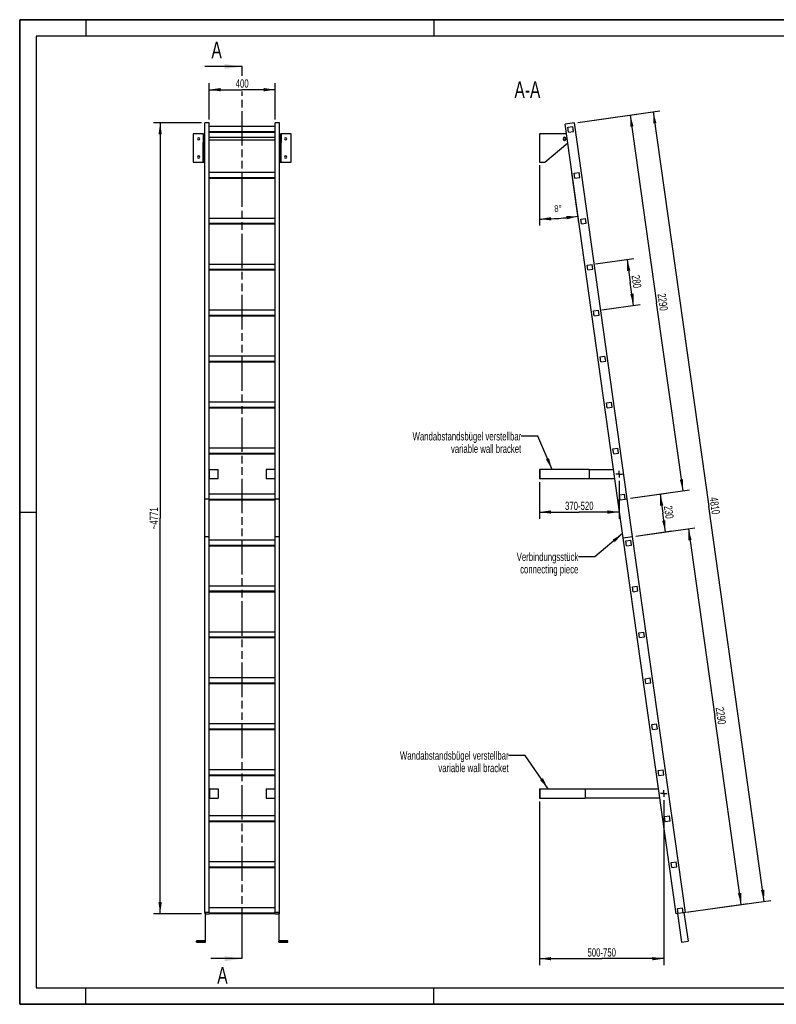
# Model space of a CAD drawing. Header units: millimetres. Extents: x 0 to 8400, y 0 to 5940.
# Tile 1 of 2: x 0 to 4566, y 0 to 5940. Entities that reach past the tile are written whole.
import ezdxf

# ---------------------------------------------------------------- set-up
doc = ezdxf.new("R2010")
doc.units = ezdxf.units.MM
doc.header["$LTSCALE"] = 462
doc.linetypes.add('CENTER', pattern=[0.6, 0.375, -0.075, 0.075, -0.075])
doc.linetypes.add('PHANTOM', pattern=[0.8, 0.45, -0.05, 0.1, -0.05, 0.1, -0.05])
doc.layers.get('0').update_dxf_attribs({"linetype": 'CONTINUOUS'})
for name, color, linetype in [('005_AXIS', 7, 'CONTINUOUS'), ('050_DIMENSIONING', 7, 'CONTINUOUS'), ('053_NOTES', 7, 'CONTINUOUS'), ('HATCHING_BL0', 7, 'CONTINUOUS')]:
    doc.layers.add(name, color=color, linetype=linetype)
doc.styles.get("Standard").update_dxf_attribs({"font": 'txt', "width": 0.7})
doc.dimstyles.new('DIMSTYLE_1', dxfattribs={"dimtxt": 50, "dimasz": 70, "dimexe": 2, "dimexo": 1, "dimtad": 1, "dimdec": 1, "dimtxsty": 'Standard', "dimblk": '_FILLED', "dimblk1": '_FILLED', "dimblk2": '_FILLED', "dimcen": 0.09, "dimazin": 2, "dimtp": 0.5, "dimtm": 0.5, "dimtfac": 1, "dimtdec": 1, "dimtofl": 0, "dimtmove": 0, "dimatfit": 3, "dimldrblk": '_FILLED', "dimfxl": 1, "dimtolj": 1, "dimarcsym": 0})
doc.dimstyles.new('DIMSTYLE_2', dxfattribs={"dimtxt": 40, "dimasz": 70, "dimexe": 2, "dimexo": 1, "dimgap": 2, "dimtad": 1, "dimdec": 1, "dimtxsty": 'Standard', "dimblk": '_FILLED', "dimblk1": '_FILLED', "dimblk2": '_FILLED', "dimcen": 0.09, "dimazin": 2, "dimtp": 0.5, "dimtm": 0.5, "dimtfac": 1, "dimtdec": 1, "dimtofl": 0, "dimtmove": 0, "dimatfit": 3, "dimldrblk": '_FILLED', "dimfxl": 1, "dimtolj": 1, "dimarcsym": 0})
doc.dimstyles.new('DIMSTYLE_3', dxfattribs={"dimtxt": 50, "dimasz": 70, "dimexe": 2, "dimexo": 1, "dimtad": 1, "dimdec": 1, "dimtxsty": 'Standard', "dimblk": '_FILLED', "dimblk1": '_FILLED', "dimblk2": '_FILLED', "dimcen": 0.09, "dimazin": 2, "dimtp": 2, "dimtm": 2, "dimtfac": 1, "dimtdec": 1, "dimtofl": 0, "dimtmove": 0, "dimatfit": 3, "dimldrblk": '_FILLED', "dimfxl": 1, "dimtolj": 1, "dimarcsym": 0})
doc.dimstyles.new('DIMSTYLE_4', dxfattribs={"dimtxt": 50, "dimasz": 70, "dimexe": 2, "dimexo": 1, "dimtad": 1, "dimdec": 0, "dimtxsty": 'Standard', "dimblk": '_FILLED', "dimblk1": '_FILLED', "dimblk2": '_FILLED', "dimcen": 0.09, "dimazin": 2, "dimtp": 2, "dimtm": 2, "dimtfac": 1, "dimtdec": 0, "dimtofl": 0, "dimtmove": 0, "dimatfit": 3, "dimldrblk": '_FILLED', "dimfxl": 1, "dimtolj": 1, "dimarcsym": 0})
doc.dimstyles.new('DIMSTYLE_5', dxfattribs={"dimtxt": 50, "dimasz": 70, "dimexe": 2, "dimexo": 1, "dimtad": 1, "dimtxsty": 'Standard', "dimblk": '_FILLED', "dimblk1": '_FILLED', "dimblk2": '_FILLED', "dimcen": 0.09, "dimazin": 2, "dimtp": 0.8, "dimtm": 0.8, "dimtfac": 1, "dimtofl": 0, "dimtmove": 0, "dimatfit": 3, "dimldrblk": '_FILLED', "dimfxl": 1, "dimtolj": 1, "dimarcsym": 0})
doc.dimstyles.new('DIMSTYLE_6', dxfattribs={"dimtxt": 50, "dimasz": 70, "dimexe": 2, "dimexo": 1, "dimtad": 1, "dimtxsty": 'Standard', "dimblk": '_FILLED', "dimblk1": '_FILLED', "dimblk2": '_FILLED', "dimcen": 0.09, "dimazin": 2, "dimtp": 2, "dimtm": 2, "dimtfac": 1, "dimtofl": 0, "dimtmove": 0, "dimatfit": 3, "dimldrblk": '_FILLED', "dimfxl": 1, "dimtolj": 1, "dimarcsym": 0})
doc.dimstyles.new('DIMSTYLE_7', dxfattribs={"dimtxt": 50, "dimasz": 70, "dimexe": 2, "dimexo": 1, "dimtad": 1, "dimdec": 0, "dimtxsty": 'Standard', "dimblk": '_FILLED', "dimblk1": '_FILLED', "dimblk2": '_FILLED', "dimcen": 0.09, "dimazin": 2, "dimtp": 0.5, "dimtm": 0.5, "dimtfac": 1, "dimtdec": 0, "dimtofl": 0, "dimtmove": 0, "dimatfit": 3, "dimldrblk": '_FILLED', "dimfxl": 1, "dimtolj": 1, "dimarcsym": 0})
doc.dimstyles.new('DIMSTYLE_8', dxfattribs={"dimtxt": 50, "dimasz": 70, "dimexe": 2, "dimexo": 1, "dimtad": 1, "dimtxsty": 'Standard', "dimblk": '_FILLED', "dimblk1": '_FILLED', "dimblk2": '_FILLED', "dimcen": 0.09, "dimazin": 2, "dimtp": 0.5, "dimtm": 0.5, "dimtfac": 1, "dimtofl": 0, "dimtmove": 0, "dimatfit": 3, "dimldrblk": '_FILLED', "dimfxl": 1, "dimtolj": 1, "dimarcsym": 0})
doc.dimstyles.get("Standard").update_dxf_attribs({"dimtxt": 50, "dimasz": 70, "dimexe": 2, "dimexo": 1, "dimtad": 1, "dimtxsty": 'Standard', "dimblk": '_FILLED', "dimblk1": '_FILLED', "dimblk2": '_FILLED', "dimcen": 0.09, "dimazin": 2, "dimtol": 1, "dimtp": 0.01, "dimtm": 0.01, "dimtfac": 1, "dimtofl": 0, "dimtmove": 0, "dimatfit": 3, "dimldrblk": '_FILLED', "dimfxl": 1, "dimtolj": 1, "dimarcsym": 0})

# ---------------------------------------------------------------- blocks, each defined once
blk = doc.blocks.new('_FILLED')
at = {"color": 0, "linetype": 'ByBlock'}
blk.add_solid([(0, 0), (-1, 0.143), (-1, -0.143)], dxfattribs=at)
blk = doc.blocks.new('*D2')
at = {"layer": '050_DIMENSIONING', "color": 2, "linetype": 'Continuous', "transparency": 16777216}
for p, q in [((1142.6, 5337.6), (1142.6, 5557.6)), ((1542.6, 5337.6), (1542.6, 5557.6)), ((1142.6, 5517.6), (1342.6, 5517.6)), ((1542.6, 5517.6), (1342.6, 5517.6))]:
    blk.add_line(p, q, dxfattribs=at)
at = {"layer": '050_DIMENSIONING', "color": 2, "linetype": 'Continuous', "transparency": 16777216, "xscale": 70, "yscale": 70, "zscale": 70, "rotation": 180}
blk.add_blockref('_FILLED', (1142.6, 5517.6), dxfattribs=at)
at = {"layer": '050_DIMENSIONING', "color": 2, "linetype": 'Continuous', "transparency": 16777216, "xscale": 70, "yscale": 70, "zscale": 70}
blk.add_blockref('_FILLED', (1542.6, 5517.6), dxfattribs=at)
at = {"layer": '050_DIMENSIONING', "color": 2, "linetype": 'Continuous', "transparency": 16777216, "insert": (1342.6, 5580.1), "char_height": 50, "width": 176.786, "attachment_point": 2, "line_spacing_factor": 0.9}
blk.add_mtext('400', dxfattribs=at)
blk = doc.blocks.new('*D3')
at = {"layer": '050_DIMENSIONING', "color": 2, "linetype": 'Continuous', "transparency": 16777216}
for p, q in [((3137.3, 5061.4), (3137.3, 4697.5)), ((3375.3, 4714.1), (3332.7, 5016.9))]:
    blk.add_line(p, q, dxfattribs=at)
for start, end in [(274, 278), (270, 274)]:
    blk.add_arc((3137.3, 6407.2), 1669.7, start, end, dxfattribs=at)
for points in [[(3301.4, 4735.5), (3369.7, 4753.7), (3299, 4755.3)], [(3207.1, 4748.9), (3137.3, 4737.5), (3207.5, 4728.9)]]:
    blk.add_solid(points, dxfattribs=at)
at = {"layer": '050_DIMENSIONING', "color": 2, "linetype": 'Continuous', "transparency": 16777216, "insert": (3248.2, 4821.3), "char_height": 40, "width": 87.143, "attachment_point": 2, "rotation": 4, "line_spacing_factor": 0.9}
blk.add_mtext('8\\fgdt;{\\W1.0;{\\fgdt;~}}', dxfattribs=at)
blk = doc.blocks.new('*D4')
at = {"layer": '050_DIMENSIONING', "color": 2, "linetype": 'Continuous', "transparency": 16777216}
for p, q in [((3367.8, 5320.4), (3863, 5390)), ((3823.3, 5384.4), (4158.1, 3002.8)), ((4492.8, 621.2), (4158.1, 3002.8)), ((4037.2, 557.2), (4532.4, 626.8))]:
    blk.add_line(p, q, dxfattribs=at)
at = {"layer": '050_DIMENSIONING', "color": 2, "linetype": 'Continuous', "transparency": 16777216, "xscale": 70, "yscale": 70, "zscale": 70}
for p, rotation in [((3823.3, 5384.4), 98), ((4492.8, 621.2), 278)]:
    blk.add_blockref('_FILLED', p, dxfattribs=dict(at, rotation=rotation))
at = {"layer": '050_DIMENSIONING', "color": 2, "linetype": 'Continuous', "transparency": 16777216, "insert": (4219.9, 3011.5), "char_height": 50, "width": 219.643, "attachment_point": 2, "rotation": 278, "line_spacing_factor": 0.9}
blk.add_mtext('4810', dxfattribs=at)
blk = doc.blocks.new('*D5')
at = {"layer": '050_DIMENSIONING', "color": 2, "linetype": 'Continuous', "transparency": 16777216}
for p, q in [((1097.6, 5317.6), (807.6, 5317.6)), ((847.6, 5317.6), (847.6, 2932)), ((847.6, 546.5), (847.6, 2932)), ((1097.6, 546.5), (807.6, 546.5))]:
    blk.add_line(p, q, dxfattribs=at)
at = {"layer": '050_DIMENSIONING', "color": 2, "linetype": 'Continuous', "transparency": 16777216, "xscale": 70, "yscale": 70, "zscale": 70}
for p, rotation in [((847.6, 5317.6), 90), ((847.6, 546.5), 270)]:
    blk.add_blockref('_FILLED', p, dxfattribs=dict(at, rotation=rotation))
at = {"layer": '050_DIMENSIONING', "color": 2, "linetype": 'Continuous', "transparency": 16777216, "insert": (785.1, 2932), "char_height": 50, "width": 278.571, "attachment_point": 2, "rotation": 90, "line_spacing_factor": 0.9}
blk.add_mtext('~4771', dxfattribs=at)
blk = doc.blocks.new('*D6')
at = {"layer": '050_DIMENSIONING', "color": 2, "linetype": 'Continuous', "transparency": 16777216}
for p, q in [((3137.3, 3149.7), (3137.3, 2982.2)), ((3617.1, 3158.2), (3617.1, 2982.2)), ((3137.3, 2982.2), (3137.3, 2929.7)), ((3617.1, 2982.2), (3617.1, 2929.7)), ((3137.3, 2969.7), (3377.2, 2969.7)), ((3617.1, 2969.7), (3377.2, 2969.7))]:
    blk.add_line(p, q, dxfattribs=at)
at = {"layer": '050_DIMENSIONING', "color": 2, "linetype": 'Continuous', "transparency": 16777216, "xscale": 70, "yscale": 70, "zscale": 70, "rotation": 180}
blk.add_blockref('_FILLED', (3137.3, 2969.7), dxfattribs=at)
at = {"layer": '050_DIMENSIONING', "color": 2, "linetype": 'Continuous', "transparency": 16777216, "xscale": 70, "yscale": 70, "zscale": 70}
blk.add_blockref('_FILLED', (3617.1, 2969.7), dxfattribs=at)
at = {"layer": '050_DIMENSIONING', "color": 2, "linetype": 'Continuous', "transparency": 16777216, "insert": (3377.2, 3032.2), "char_height": 50, "width": 396.429, "attachment_point": 2, "line_spacing_factor": 0.9}
blk.add_mtext('370-520\\P ', dxfattribs=at)
blk = doc.blocks.new('*D7')
at = {"layer": '050_DIMENSIONING', "color": 2, "linetype": 'Continuous', "transparency": 16777216}
for p, q in [((3137.3, 1223.6), (3137.3, 287.9)), ((3887.8, 1232.1), (3887.8, 287.9)), ((3137.3, 287.9), (3137.3, 235.4)), ((3137.3, 275.4), (3512.6, 275.4)), ((3887.8, 275.4), (3512.6, 275.4)), ((3887.8, 287.9), (3887.8, 235.4))]:
    blk.add_line(p, q, dxfattribs=at)
at = {"layer": '050_DIMENSIONING', "color": 2, "linetype": 'Continuous', "transparency": 16777216, "xscale": 70, "yscale": 70, "zscale": 70, "rotation": 180}
blk.add_blockref('_FILLED', (3137.3, 275.4), dxfattribs=at)
at = {"layer": '050_DIMENSIONING', "color": 2, "linetype": 'Continuous', "transparency": 16777216, "xscale": 70, "yscale": 70, "zscale": 70}
blk.add_blockref('_FILLED', (3887.8, 275.4), dxfattribs=at)
at = {"layer": '050_DIMENSIONING', "color": 2, "linetype": 'Continuous', "transparency": 16777216, "insert": (3512.6, 337.9), "char_height": 50, "width": 396.429, "attachment_point": 2, "line_spacing_factor": 0.9}
blk.add_mtext('500-750', dxfattribs=at)
blk = doc.blocks.new('*D8')
at = {"layer": '050_DIMENSIONING', "color": 2, "linetype": 'Continuous', "transparency": 16777216}
for p, q in [((3718.5, 2824.9), (4075, 2875)), ((4035.4, 2869.4), (4194.8, 1735.6)), ((4354.1, 601.7), (4194.8, 1735.6)), ((4023.9, 555.3), (4393.7, 607.3))]:
    blk.add_line(p, q, dxfattribs=at)
at = {"layer": '050_DIMENSIONING', "color": 2, "linetype": 'Continuous', "transparency": 16777216, "xscale": 70, "yscale": 70, "zscale": 70}
for p, rotation in [((4035.4, 2869.4), 98), ((4354.1, 601.7), 278)]:
    blk.add_blockref('_FILLED', p, dxfattribs=dict(at, rotation=rotation))
at = {"layer": '050_DIMENSIONING', "color": 2, "linetype": 'Continuous', "transparency": 16777216, "insert": (4256.7, 1744.3), "char_height": 50, "width": 235.714, "attachment_point": 2, "rotation": 278, "line_spacing_factor": 0.9}
blk.add_mtext('2290', dxfattribs=at)
blk = doc.blocks.new('*D9')
at = {"layer": '050_DIMENSIONING', "color": 2, "linetype": 'Continuous', "transparency": 16777216}
for p, q in [((3367.8, 5320.4), (3724.3, 5370.5)), ((3684.7, 5364.9), (3844.1, 4231.1)), ((4003.4, 3097.2), (3844.1, 4231.1)), ((3686.5, 3052.7), (4043, 3102.8))]:
    blk.add_line(p, q, dxfattribs=at)
at = {"layer": '050_DIMENSIONING', "color": 2, "linetype": 'Continuous', "transparency": 16777216, "xscale": 70, "yscale": 70, "zscale": 70}
for p, rotation in [((3684.7, 5364.9), 98), ((4003.4, 3097.2), 278)]:
    blk.add_blockref('_FILLED', p, dxfattribs=dict(at, rotation=rotation))
at = {"layer": '050_DIMENSIONING', "color": 2, "linetype": 'Continuous', "transparency": 16777216, "insert": (3905.9, 4239.8), "char_height": 50, "width": 235.714, "attachment_point": 2, "rotation": 278, "line_spacing_factor": 0.9}
blk.add_mtext('2290', dxfattribs=at)
blk = doc.blocks.new('*D10')
at = {"layer": '050_DIMENSIONING', "color": 2, "linetype": 'Continuous', "transparency": 16777216}
for p, q in [((3686.5, 3052.6), (3904.4, 3083.2)), ((3864.8, 3077.6), (3880.8, 2963.8)), ((3896.8, 2850.1), (3880.8, 2963.8)), ((3718.5, 2825), (3936.4, 2855.6))]:
    blk.add_line(p, q, dxfattribs=at)
at = {"layer": '050_DIMENSIONING', "color": 2, "linetype": 'Continuous', "transparency": 16777216, "xscale": 70, "yscale": 70, "zscale": 70}
for p, rotation in [((3864.8, 3077.6), 98), ((3896.8, 2850.1), 278)]:
    blk.add_blockref('_FILLED', p, dxfattribs=dict(at, rotation=rotation))
at = {"layer": '050_DIMENSIONING', "color": 2, "linetype": 'Continuous', "transparency": 16777216, "insert": (3942.7, 2972.5), "char_height": 50, "width": 171.429, "attachment_point": 2, "rotation": 278, "line_spacing_factor": 0.9}
blk.add_mtext('230', dxfattribs=at)
blk = doc.blocks.new('*D11')
at = {"layer": '050_DIMENSIONING', "color": 2, "linetype": 'Continuous', "transparency": 16777216}
for p, q in [((3474.1, 4466.9), (3705.4, 4499.4)), ((3665.8, 4493.8), (3685.2, 4355.2)), ((3704.7, 4216.5), (3685.2, 4355.2)), ((3513.1, 4189.6), (3744.3, 4222.1))]:
    blk.add_line(p, q, dxfattribs=at)
at = {"layer": '050_DIMENSIONING', "color": 2, "linetype": 'Continuous', "transparency": 16777216, "xscale": 70, "yscale": 70, "zscale": 70}
for p, rotation in [((3665.8, 4493.8), 98), ((3704.7, 4216.5), 278)]:
    blk.add_blockref('_FILLED', p, dxfattribs=dict(at, rotation=rotation))
at = {"layer": '050_DIMENSIONING', "color": 2, "linetype": 'Continuous', "transparency": 16777216, "insert": (3747.1, 4363.9), "char_height": 50, "width": 176.786, "attachment_point": 2, "rotation": 278, "line_spacing_factor": 0.9}
blk.add_mtext('280', dxfattribs=at)
blk = doc.blocks.new('XSEC_FILLED')
at = {"color": 0, "linetype": 'ByBlock'}
blk.add_solid([(0, 0), (-1, 0.143), (-1, -0.143)], dxfattribs=at)
blk = doc.blocks.new('HATCHING_BL0', base_point=(1230.2, 2966.5))
at = {"layer": 'HATCHING_BL0', "color": 7, "linetype": 'PHANTOM'}
for p, q in [((1342.6, 5601.3), (1342.6, 5657.6)), ((1342.6, 375.4), (1342.6, 5506.4)), ((1342.6, 275.4), (1342.6, 375.4))]:
    blk.add_line(p, q, dxfattribs=at)
at = {"layer": 'HATCHING_BL0', "color": 7, "linetype": 'Continuous', "char_height": 100, "width": 128.571, "attachment_point": 1, "line_spacing_factor": 0.9}
for insert in [(1157.2, 5807.6), (1192.4, 225.4)]:
    blk.add_mtext('A', dxfattribs=dict(at, insert=insert))
at = {"layer": 'HATCHING_BL0', "color": 7, "linetype": 'Continuous'}
for points in [[(1342.6, 5657.6), (1117.9, 5657.6)], [(1342.6, 275.4), (1153.1, 275.4)]]:
    blk.add_leader(points, dimstyle='Standard', override={"dimasz": 105, "dimtad": 0, "dimldrblk": 'XSEC_FILLED'}, dxfattribs=at)

msp = doc.modelspace()

# ---------------------------------------------------------------- hatches: boundary and pattern name
at = {"linetype": 'Continuous'}
h = msp.add_hatch(dxfattribs=at)
h.set_pattern_fill('ANSI31', color=2, angle=90, style=0, pattern_type=2)
h.set_pattern_definition([(135, (3137.33, 5166.36), (-239.875, -239.875), [])])
edge = h.paths.add_edge_path()
edge.add_line((4004.066, 552.534), (3974.358, 548.359))
edge.add_line((3974.358, 548.359), (3970.182, 578.067))
edge.add_line((3970.182, 578.067), (3999.89, 582.242))
edge.add_line((4004.066, 552.534), (3999.89, 582.242))
edge = h.paths.add_edge_path()
edge.add_line((3311.894, 5262.035), (3307.718, 5291.743))
edge.add_line((3307.718, 5291.743), (3337.426, 5295.918))
edge.add_line((3341.602, 5266.21), (3337.426, 5295.918))
edge.add_line((3311.894, 5262.035), (3341.602, 5266.21))
edge = h.paths.add_edge_path()
edge.add_line((3350.862, 4984.76), (3346.687, 5014.468))
edge.add_line((3346.687, 5014.468), (3376.395, 5018.643))
edge.add_line((3380.57, 4988.935), (3376.395, 5018.643))
edge.add_line((3350.862, 4984.76), (3380.57, 4988.935))
edge = h.paths.add_edge_path()
edge.add_line((3389.831, 4707.485), (3385.655, 4737.193))
edge.add_line((3385.655, 4737.193), (3415.363, 4741.368))
edge.add_line((3419.539, 4711.66), (3415.363, 4741.368))
edge.add_line((3389.831, 4707.485), (3419.539, 4711.66))
edge = h.paths.add_edge_path()
edge.add_line((3428.799, 4430.21), (3424.624, 4459.918))
edge.add_line((3424.624, 4459.918), (3454.332, 4464.093))
edge.add_line((3458.507, 4434.385), (3454.332, 4464.093))
edge.add_line((3428.799, 4430.21), (3458.507, 4434.385))
edge = h.paths.add_edge_path()
edge.add_line((3467.768, 4152.935), (3463.592, 4182.643))
edge.add_line((3463.592, 4182.643), (3493.3, 4186.818))
edge.add_line((3497.476, 4157.11), (3493.3, 4186.818))
edge.add_line((3467.768, 4152.935), (3497.476, 4157.11))
edge = h.paths.add_edge_path()
edge.add_line((3506.736, 3875.66), (3502.561, 3905.368))
edge.add_line((3502.561, 3905.368), (3532.269, 3909.543))
edge.add_line((3536.444, 3879.835), (3532.269, 3909.543))
edge.add_line((3506.736, 3875.66), (3536.444, 3879.835))
edge = h.paths.add_edge_path()
edge.add_line((3545.704, 3598.385), (3541.529, 3628.093))
edge.add_line((3541.529, 3628.093), (3571.237, 3632.268))
edge.add_line((3575.412, 3602.56), (3571.237, 3632.268))
edge.add_line((3545.704, 3598.385), (3575.412, 3602.56))
edge = h.paths.add_edge_path()
edge.add_line((3584.673, 3321.11), (3580.498, 3350.818))
edge.add_line((3580.498, 3350.818), (3610.206, 3354.993))
edge.add_line((3614.381, 3325.285), (3610.206, 3354.993))
edge.add_line((3584.673, 3321.11), (3614.381, 3325.285))
edge = h.paths.add_edge_path()
edge.add_line((3623.641, 3043.835), (3619.466, 3073.543))
edge.add_line((3619.466, 3073.543), (3649.174, 3077.718))
edge.add_line((3653.349, 3048.01), (3649.174, 3077.718))
edge.add_line((3623.641, 3043.835), (3653.349, 3048.01))
edge = h.paths.add_edge_path()
edge.add_line((3662.61, 2766.56), (3658.435, 2796.268))
edge.add_line((3658.435, 2796.268), (3688.143, 2800.443))
edge.add_line((3692.318, 2770.735), (3688.143, 2800.443))
edge.add_line((3662.61, 2766.56), (3692.318, 2770.735))
edge = h.paths.add_edge_path()
edge.add_line((3701.578, 2489.284), (3697.403, 2518.992))
edge.add_line((3697.403, 2518.992), (3727.111, 2523.168))
edge.add_line((3731.286, 2493.46), (3727.111, 2523.168))
edge.add_line((3701.578, 2489.284), (3731.286, 2493.46))
edge = h.paths.add_edge_path()
edge.add_line((3740.547, 2212.009), (3736.372, 2241.717))
edge.add_line((3736.372, 2241.717), (3766.08, 2245.893))
edge.add_line((3770.255, 2216.185), (3766.08, 2245.893))
edge.add_line((3740.547, 2212.009), (3770.255, 2216.185))
edge = h.paths.add_edge_path()
edge.add_line((3779.515, 1934.734), (3775.34, 1964.442))
edge.add_line((3775.34, 1964.442), (3805.048, 1968.618))
edge.add_line((3809.223, 1938.91), (3805.048, 1968.618))
edge.add_line((3779.515, 1934.734), (3809.223, 1938.91))
edge = h.paths.add_edge_path()
edge.add_line((3818.484, 1657.459), (3814.309, 1687.167))
edge.add_line((3814.309, 1687.167), (3844.017, 1691.343))
edge.add_line((3848.192, 1661.634), (3844.017, 1691.343))
edge.add_line((3818.484, 1657.459), (3848.192, 1661.634))
edge = h.paths.add_edge_path()
edge.add_line((3857.452, 1380.184), (3853.277, 1409.892))
edge.add_line((3853.277, 1409.892), (3882.985, 1414.067))
edge.add_line((3887.16, 1384.359), (3882.985, 1414.067))
edge.add_line((3857.452, 1380.184), (3887.16, 1384.359))
edge = h.paths.add_edge_path()
edge.add_line((3896.421, 1102.909), (3892.245, 1132.617))
edge.add_line((3892.245, 1132.617), (3921.954, 1136.792))
edge.add_line((3926.129, 1107.084), (3921.954, 1136.792))
edge.add_line((3896.421, 1102.909), (3926.129, 1107.084))
edge = h.paths.add_edge_path()
edge.add_line((3935.389, 825.634), (3931.214, 855.342))
edge.add_line((3931.214, 855.342), (3960.922, 859.517))
edge.add_line((3965.097, 829.809), (3960.922, 859.517))
edge.add_line((3935.389, 825.634), (3965.097, 829.809))
edge = h.paths.add_edge_path()
edge.add_arc((3288.325, 5221.359), 7.5, 0, 180)
edge.add_arc((3288.325, 5221.359), 7.5, -180, 0)

# ---------------------------------------------------------------- linework, layer by layer
at = {"color": 7, "linetype": 'Continuous'}
for p, q in [((0, 5940), (8400, 5940)), ((0, 0), (0, 5940)), ((1142.579, 5317.602), (1117.579, 5317.602)), ((1117.579, 5305.821), (1117.579, 5317.602)), ((1117.579, 5167.183), (1117.579, 5305.821)), ((1142.579, 5018.643), (1142.579, 5317.602)), ((1542.579, 5295.918), (1142.579, 5295.918)), ((1567.579, 5317.602), (1542.579, 5317.602)), ((1542.579, 5018.643), (1542.579, 5317.602)), ((1567.579, 3049.889), (1567.579, 5317.602)), ((3348.012, 5317.602), (3291.566, 5309.67)), ((3610.273, 3041.956), (3291.566, 5309.67)), ((3307.718, 5291.743), (3337.426, 5295.918)), ((3311.894, 5262.035), (3307.718, 5291.743)), ((3341.602, 5266.21), (3337.426, 5295.918)), ((3666.718, 3049.889), (3348.012, 5317.602)), ((1106.579, 5251.359), (1047.579, 5251.359)), ((1106.579, 5251.359), (1106.579, 5230.609)), ((1106.579, 5251.359), (1112.579, 5251.359)), ((1106.579, 5230.609), (1106.579, 5228.859)), ((1106.579, 5228.859), (1106.579, 5221.359)), ((1112.579, 5251.359), (1112.579, 5230.609)), ((1112.579, 5230.609), (1112.579, 5221.359)), ((1142.579, 5266.21), (1542.579, 5266.21)), ((1142.579, 5262.035), (1542.579, 5262.035)), ((1572.579, 5251.359), (1572.579, 5230.609)), ((1572.579, 5251.359), (1578.579, 5251.359)), ((1572.579, 5230.609), (1572.579, 5221.359)), ((1578.579, 5251.359), (1578.579, 5230.609)), ((1637.579, 5251.359), (1578.579, 5251.359)), ((1578.579, 5230.609), (1578.579, 5228.859)), ((1578.579, 5228.859), (1578.579, 5221.359)), ((3288.325, 5251.359), (3137.325, 5251.359)), ((3311.894, 5262.035), (3341.602, 5266.21)), ((1106.579, 5221.359), (1106.579, 5213.859)), ((1106.579, 5213.859), (1106.579, 5212.109)), ((1106.579, 5212.109), (1106.579, 5198.432)), ((1106.579, 5081.359), (1106.579, 5198.432)), ((1112.579, 5221.359), (1112.579, 5212.109)), ((1112.579, 5212.109), (1112.579, 5198.432)), ((1112.579, 5081.359), (1112.579, 5198.432)), ((1572.579, 5221.359), (1572.579, 5212.109)), ((1572.579, 5212.109), (1572.579, 5198.432)), ((1572.579, 5081.359), (1572.579, 5198.432)), ((1578.579, 5221.359), (1578.579, 5213.859)), ((1578.579, 5213.859), (1578.579, 5212.109)), ((1578.579, 5212.109), (1578.579, 5198.432)), ((1578.579, 5081.359), (1578.579, 5198.432)), ((3168.942, 5081.359), (3307.25, 5198.075)), ((1117.579, 5163.008), (1117.579, 5167.183)), ((1117.579, 3049.889), (1117.579, 5163.008)), ((1047.579, 5081.359), (1106.579, 5081.359)), ((1106.579, 5081.359), (1112.579, 5081.359)), ((1572.579, 5081.359), (1578.579, 5081.359)), ((1578.579, 5081.359), (1637.579, 5081.359)), ((3137.325, 5081.359), (3168.942, 5081.359)), ((1142.579, 4988.935), (1142.579, 5018.643)), ((1542.579, 5018.643), (1142.579, 5018.643)), ((1542.579, 4988.935), (1542.579, 5018.643)), ((3346.687, 5014.468), (3376.395, 5018.643)), ((3350.862, 4984.76), (3346.687, 5014.468)), ((3380.57, 4988.935), (3376.395, 5018.643)), ((1142.579, 4984.76), (1142.579, 4988.935)), ((1142.579, 4988.935), (1542.579, 4988.935)), ((1142.579, 4741.368), (1142.579, 4984.76)), ((1142.579, 4984.76), (1542.579, 4984.76)), ((1542.579, 4984.76), (1542.579, 4988.935)), ((1542.579, 4741.368), (1542.579, 4984.76)), ((3350.862, 4984.76), (3380.57, 4988.935)), ((1142.579, 4711.66), (1142.579, 4741.368)), ((1542.579, 4741.368), (1142.579, 4741.368)), ((1142.579, 4707.485), (1142.579, 4711.66)), ((1142.579, 4711.66), (1542.579, 4711.66)), ((1142.579, 4464.093), (1142.579, 4707.485)), ((1142.579, 4707.485), (1542.579, 4707.485)), ((1542.579, 4711.66), (1542.579, 4741.368)), ((1542.579, 4707.485), (1542.579, 4711.66)), ((1542.579, 4464.093), (1542.579, 4707.485)), ((3385.655, 4737.193), (3415.363, 4741.368)), ((3389.831, 4707.485), (3385.655, 4737.193)), ((3389.831, 4707.485), (3419.539, 4711.66)), ((3419.539, 4711.66), (3415.363, 4741.368)), ((1142.579, 4434.385), (1142.579, 4464.093)), ((1542.579, 4464.093), (1142.579, 4464.093)), ((1542.579, 4434.385), (1542.579, 4464.093)), ((3424.624, 4459.918), (3454.332, 4464.093)), ((3428.799, 4430.21), (3424.624, 4459.918)), ((3458.507, 4434.385), (3454.332, 4464.093)), ((1142.579, 4430.21), (1142.579, 4434.385)), ((1142.579, 4434.385), (1542.579, 4434.385)), ((1142.579, 4186.818), (1142.579, 4430.21)), ((1142.579, 4430.21), (1542.579, 4430.21)), ((1542.579, 4430.21), (1542.579, 4434.385)), ((1542.579, 4186.818), (1542.579, 4430.21)), ((3428.799, 4430.21), (3458.507, 4434.385)), ((1142.579, 4157.11), (1142.579, 4186.818)), ((1542.579, 4186.818), (1142.579, 4186.818)), ((1542.579, 4157.11), (1542.579, 4186.818)), ((3463.592, 4182.643), (3493.3, 4186.818)), ((3467.768, 4152.935), (3463.592, 4182.643)), ((3497.476, 4157.11), (3493.3, 4186.818)), ((1142.579, 4152.935), (1142.579, 4157.11)), ((1142.579, 4157.11), (1542.579, 4157.11)), ((1142.579, 3909.543), (1142.579, 4152.935)), ((1142.579, 4152.935), (1542.579, 4152.935)), ((1542.579, 4152.935), (1542.579, 4157.11)), ((1542.579, 3909.543), (1542.579, 4152.935)), ((3467.768, 4152.935), (3497.476, 4157.11)), ((1142.579, 3879.835), (1142.579, 3909.543)), ((1542.579, 3909.543), (1142.579, 3909.543)), ((1142.579, 3875.66), (1142.579, 3879.835)), ((1142.579, 3879.835), (1542.579, 3879.835)), ((1142.579, 3632.268), (1142.579, 3875.66)), ((1142.579, 3875.66), (1542.579, 3875.66)), ((1542.579, 3879.835), (1542.579, 3909.543)), ((1542.579, 3875.66), (1542.579, 3879.835)), ((1542.579, 3632.268), (1542.579, 3875.66)), ((3502.561, 3905.368), (3532.269, 3909.543)), ((3506.736, 3875.66), (3502.561, 3905.368)), ((3506.736, 3875.66), (3536.444, 3879.835)), ((3536.444, 3879.835), (3532.269, 3909.543)), ((1142.579, 3602.56), (1142.579, 3632.268)), ((1542.579, 3632.268), (1142.579, 3632.268)), ((1542.579, 3602.56), (1542.579, 3632.268)), ((3541.529, 3628.093), (3571.237, 3632.268)), ((3545.704, 3598.385), (3541.529, 3628.093)), ((3575.412, 3602.56), (3571.237, 3632.268)), ((1142.579, 3598.385), (1142.579, 3602.56)), ((1142.579, 3602.56), (1542.579, 3602.56)), ((1142.579, 3354.993), (1142.579, 3598.385)), ((1142.579, 3598.385), (1542.579, 3598.385)), ((1542.579, 3598.385), (1542.579, 3602.56)), ((1542.579, 3354.993), (1542.579, 3598.385)), ((3545.704, 3598.385), (3575.412, 3602.56)), ((1142.579, 3325.285), (1142.579, 3354.993)), ((1542.579, 3354.993), (1142.579, 3354.993)), ((1542.579, 3325.285), (1542.579, 3354.993)), ((3580.498, 3350.818), (3610.206, 3354.993)), ((3584.673, 3321.11), (3580.498, 3350.818)), ((3614.381, 3325.285), (3610.206, 3354.993)), ((1142.579, 3321.11), (1142.579, 3325.285)), ((1142.579, 3325.285), (1542.579, 3325.285)), ((1142.579, 3226.659), (1142.579, 3321.11)), ((1142.579, 3321.11), (1542.579, 3321.11)), ((1542.579, 3321.11), (1542.579, 3325.285)), ((1542.579, 3226.659), (1542.579, 3321.11)), ((3584.673, 3321.11), (3614.381, 3325.285)), ((1142.579, 3169.659), (1142.579, 3226.659)), ((1142.579, 3226.659), (1144.579, 3226.659)), ((1144.579, 3169.659), (1144.579, 3226.659)), ((1144.579, 3226.659), (1197.579, 3226.659)), ((1197.579, 3169.659), (1197.579, 3226.659)), ((1487.579, 3226.659), (1487.579, 3169.659)), ((1540.579, 3226.659), (1487.579, 3226.659)), ((1540.579, 3226.659), (1540.579, 3169.659)), ((1542.579, 3226.659), (1540.579, 3226.659)), ((1542.579, 3169.659), (1542.579, 3226.659)), ((3137.325, 3226.659), (3137.325, 3169.659)), ((3139.325, 3226.659), (3137.325, 3226.659)), ((3139.325, 3226.659), (3139.325, 3169.659)), ((3437.325, 3226.659), (3139.325, 3226.659)), ((3437.325, 3226.659), (3437.325, 3169.659)), ((3437.325, 3226.659), (3584.314, 3226.659)), ((1142.579, 3077.718), (1142.579, 3169.659)), ((1142.579, 3169.659), (1144.579, 3169.659)), ((1197.579, 3169.659), (1144.579, 3169.659)), ((1540.579, 3169.659), (1487.579, 3169.659)), ((1542.579, 3169.659), (1540.579, 3169.659)), ((1542.579, 3077.718), (1542.579, 3169.659)), ((3139.325, 3169.659), (3137.325, 3169.659)), ((3437.325, 3169.659), (3139.325, 3169.659)), ((3592.325, 3169.659), (3437.325, 3169.659)), ((1117.579, 3049.889), (1117.579, 3049.79)), ((1117.579, 3049.889), (1142.579, 3049.889)), ((1117.579, 3049.79), (1142.579, 3049.79)), ((1117.579, 3041.956), (1117.579, 3049.79)), ((1117.579, 2822.226), (1117.579, 3041.956)), ((1142.579, 3049.889), (1142.579, 3077.718)), ((1542.579, 3077.718), (1142.579, 3077.718)), ((1142.579, 3049.889), (1142.579, 3049.79)), ((1142.579, 3048.01), (1142.579, 3049.79)), ((1142.579, 2822.226), (1142.579, 3048.01)), ((1142.579, 3048.01), (1542.579, 3048.01)), ((1142.579, 3043.835), (1542.579, 3043.835)), ((1542.579, 3049.889), (1542.579, 3077.718)), ((1542.579, 3049.79), (1542.579, 3049.889)), ((1542.579, 3049.889), (1567.579, 3049.889)), ((1542.579, 3048.01), (1542.579, 3049.79)), ((1542.579, 3049.79), (1567.579, 3049.79)), ((1542.579, 2822.226), (1542.579, 3048.01)), ((1567.579, 3049.889), (1567.579, 3049.79)), ((1567.579, 3041.956), (1567.579, 3049.79)), ((1567.579, 2822.226), (1567.579, 3041.956)), ((3610.273, 3041.956), (3623.641, 3043.835)), ((3610.287, 3041.857), (3623.655, 3043.736)), ((3642.269, 2814.293), (3610.287, 3041.857)), ((3619.466, 3073.543), (3649.174, 3077.718)), ((3623.641, 3043.835), (3619.466, 3073.543)), ((3623.641, 3043.835), (3653.349, 3048.01)), ((3623.655, 3043.736), (3653.363, 3047.911)), ((3653.349, 3048.01), (3649.174, 3077.718)), ((3653.349, 3048.01), (3666.718, 3049.889)), ((3653.363, 3047.911), (3666.732, 3049.79)), ((3698.714, 2822.226), (3666.732, 3049.79)), ((1117.579, 2822.226), (1117.579, 2822.127)), ((1117.579, 2822.226), (1142.579, 2822.226)), ((1117.579, 2822.127), (1142.579, 2822.127)), ((1117.579, 2814.293), (1117.579, 2822.127)), ((1117.579, 554.413), (1117.579, 2814.293)), ((1142.579, 2822.226), (1142.579, 2822.127)), ((1142.579, 2814.293), (1142.579, 2822.127)), ((1142.579, 2523.168), (1142.579, 2814.293)), ((1542.579, 2800.443), (1142.579, 2800.443)), ((1542.579, 2822.127), (1542.579, 2822.226)), ((1542.579, 2822.226), (1567.579, 2822.226)), ((1542.579, 2814.293), (1542.579, 2822.127)), ((1542.579, 2822.127), (1567.579, 2822.127)), ((1542.579, 2523.168), (1542.579, 2814.293)), ((1567.579, 2822.226), (1567.579, 2822.127)), ((1567.579, 2814.293), (1567.579, 2822.127)), ((1567.579, 554.413), (1567.579, 2814.293)), ((3642.269, 2814.293), (3698.714, 2822.226)), ((3642.283, 2814.194), (3698.728, 2822.127)), ((3960.989, 546.48), (3642.283, 2814.194)), ((3658.435, 2796.268), (3688.143, 2800.443)), ((3662.61, 2766.56), (3658.435, 2796.268)), ((3692.318, 2770.735), (3688.143, 2800.443)), ((4017.434, 554.413), (3698.728, 2822.127)), ((1142.579, 2770.735), (1542.579, 2770.735)), ((1142.579, 2766.56), (1542.579, 2766.56)), ((3662.61, 2766.56), (3692.318, 2770.735)), ((1542.579, 2523.168), (1142.579, 2523.168)), ((1142.579, 2493.46), (1142.579, 2523.168)), ((1542.579, 2493.46), (1542.579, 2523.168)), ((3697.403, 2518.992), (3727.111, 2523.168)), ((3701.578, 2489.284), (3697.403, 2518.992)), ((3731.286, 2493.46), (3727.111, 2523.168)), ((1142.579, 2489.284), (1142.579, 2493.46)), ((1142.579, 2493.46), (1542.579, 2493.46)), ((1142.579, 2489.284), (1542.579, 2489.284)), ((1142.579, 2245.893), (1142.579, 2489.284)), ((1542.579, 2489.284), (1542.579, 2493.46)), ((1542.579, 2245.893), (1542.579, 2489.284)), ((3701.578, 2489.284), (3731.286, 2493.46)), ((1542.579, 2245.893), (1142.579, 2245.893)), ((1142.579, 2216.185), (1142.579, 2245.893)), ((1142.579, 2212.009), (1142.579, 2216.185)), ((1142.579, 2216.185), (1542.579, 2216.185)), ((1142.579, 2212.009), (1542.579, 2212.009)), ((1142.579, 1968.618), (1142.579, 2212.009)), ((1542.579, 2216.185), (1542.579, 2245.893)), ((1542.579, 2212.009), (1542.579, 2216.185)), ((1542.579, 1968.618), (1542.579, 2212.009)), ((3736.372, 2241.717), (3766.08, 2245.893)), ((3740.547, 2212.009), (3736.372, 2241.717)), ((3740.547, 2212.009), (3770.255, 2216.185)), ((3770.255, 2216.185), (3766.08, 2245.893)), ((1542.579, 1968.618), (1142.579, 1968.618)), ((1142.579, 1938.91), (1142.579, 1968.618)), ((1542.579, 1938.91), (1542.579, 1968.618)), ((3775.34, 1964.442), (3805.048, 1968.618)), ((3779.515, 1934.734), (3775.34, 1964.442)), ((3809.223, 1938.91), (3805.048, 1968.618)), ((1142.579, 1934.734), (1142.579, 1938.91)), ((1142.579, 1938.91), (1542.579, 1938.91)), ((1142.579, 1934.734), (1542.579, 1934.734)), ((1142.579, 1691.343), (1142.579, 1934.734)), ((1542.579, 1934.734), (1542.579, 1938.91)), ((1542.579, 1691.343), (1542.579, 1934.734)), ((3779.515, 1934.734), (3809.223, 1938.91)), ((1542.579, 1691.343), (1142.579, 1691.343)), ((1142.579, 1661.634), (1142.579, 1691.343)), ((1542.579, 1661.634), (1542.579, 1691.343)), ((3814.309, 1687.167), (3844.017, 1691.343)), ((3818.484, 1657.459), (3814.309, 1687.167)), ((3848.192, 1661.634), (3844.017, 1691.343)), ((1142.579, 1657.459), (1142.579, 1661.634)), ((1142.579, 1661.634), (1542.579, 1661.634)), ((1142.579, 1657.459), (1542.579, 1657.459)), ((1142.579, 1414.067), (1142.579, 1657.459)), ((1542.579, 1657.459), (1542.579, 1661.634)), ((1542.579, 1414.067), (1542.579, 1657.459)), ((3818.484, 1657.459), (3848.192, 1661.634)), ((1542.579, 1414.067), (1142.579, 1414.067)), ((1142.579, 1384.359), (1142.579, 1414.067)), ((1142.579, 1380.184), (1142.579, 1384.359)), ((1142.579, 1384.359), (1542.579, 1384.359)), ((1142.579, 1380.184), (1542.579, 1380.184)), ((1142.579, 1136.792), (1142.579, 1380.184)), ((1542.579, 1384.359), (1542.579, 1414.067)), ((1542.579, 1380.184), (1542.579, 1384.359)), ((1542.579, 1136.792), (1542.579, 1380.184)), ((3853.277, 1409.892), (3882.985, 1414.067)), ((3857.452, 1380.184), (3853.277, 1409.892)), ((3857.452, 1380.184), (3887.16, 1384.359)), ((3887.16, 1384.359), (3882.985, 1414.067)), ((1142.579, 1300.634), (1144.579, 1300.634)), ((1144.579, 1300.634), (1144.579, 1243.634)), ((1144.579, 1300.634), (1197.579, 1300.634)), ((1197.579, 1300.634), (1197.579, 1243.634)), ((1487.579, 1300.634), (1487.579, 1243.634)), ((1487.579, 1300.634), (1540.579, 1300.634)), ((1540.579, 1300.634), (1540.579, 1243.634)), ((1540.579, 1300.634), (1542.579, 1300.634)), ((3137.325, 1300.634), (3137.325, 1243.634)), ((3137.325, 1300.634), (3139.325, 1300.634)), ((3139.325, 1300.634), (3139.325, 1243.634)), ((3139.325, 1300.634), (3413.325, 1300.634)), ((3413.325, 1300.634), (3413.325, 1243.634)), ((3413.325, 1300.634), (3855, 1300.634)), ((1142.579, 1243.634), (1144.579, 1243.634)), ((1144.579, 1243.634), (1197.579, 1243.634)), ((1487.579, 1243.634), (1540.579, 1243.634)), ((1540.579, 1243.634), (1542.579, 1243.634)), ((3137.325, 1243.634), (3139.325, 1243.634)), ((3139.325, 1243.634), (3413.325, 1243.634)), ((3863.01, 1243.634), (3413.325, 1243.634)), ((1542.579, 1136.792), (1142.579, 1136.792)), ((1142.579, 1107.084), (1142.579, 1136.792)), ((1542.579, 1107.084), (1542.579, 1136.792)), ((3892.245, 1132.617), (3921.954, 1136.792)), ((3896.421, 1102.909), (3892.245, 1132.617)), ((3926.129, 1107.084), (3921.954, 1136.792)), ((1142.579, 1102.909), (1142.579, 1107.084)), ((1142.579, 1107.084), (1542.579, 1107.084)), ((1142.579, 1102.909), (1542.579, 1102.909)), ((1142.579, 859.517), (1142.579, 1102.909)), ((1542.579, 1102.909), (1542.579, 1107.084)), ((1542.579, 859.517), (1542.579, 1102.909)), ((3896.421, 1102.909), (3926.129, 1107.084)), ((1542.579, 859.517), (1142.579, 859.517)), ((1142.579, 829.809), (1142.579, 859.517)), ((1542.579, 829.809), (1542.579, 859.517)), ((3931.214, 855.342), (3960.922, 859.517)), ((3935.389, 825.634), (3931.214, 855.342)), ((3965.097, 829.809), (3960.922, 859.517)), ((1142.579, 825.634), (1142.579, 829.809)), ((1142.579, 829.809), (1542.579, 829.809)), ((1142.579, 825.634), (1542.579, 825.634)), ((1142.579, 582.242), (1142.579, 825.634)), ((1542.579, 825.634), (1542.579, 829.809)), ((1542.579, 582.242), (1542.579, 825.634)), ((3935.389, 825.634), (3965.097, 829.809)), ((1117.579, 554.413), (1117.579, 546.48)), ((1142.579, 554.413), (1117.579, 554.413)), ((1117.579, 546.48), (1119.579, 546.48)), ((1119.579, 553.23), (1119.579, 382.904)), ((1119.579, 553.23), (1121.579, 553.23)), ((1121.579, 380.923), (1121.579, 553.23)), ((1121.579, 546.48), (1142.579, 546.48)), ((1542.579, 582.242), (1142.579, 582.242)), ((1142.579, 554.413), (1142.579, 582.242)), ((1142.579, 552.534), (1142.579, 554.413)), ((1142.579, 552.534), (1542.579, 552.534)), ((1142.579, 546.48), (1142.579, 548.359)), ((1142.579, 548.359), (1542.579, 548.359)), ((1542.579, 554.413), (1542.579, 582.242)), ((1542.579, 554.413), (1542.579, 552.534)), ((1567.579, 554.413), (1542.579, 554.413)), ((1542.579, 548.359), (1542.579, 546.48)), ((1542.579, 546.48), (1563.579, 546.48)), ((1563.579, 553.23), (1563.579, 380.923)), ((1563.579, 553.23), (1565.579, 553.23)), ((1565.579, 382.904), (1565.579, 553.23)), ((1565.579, 546.48), (1567.579, 546.48)), ((1567.579, 546.48), (1567.579, 554.413)), ((3974.358, 548.359), (3960.989, 546.48)), ((3969.406, 547.663), (3993.622, 375.357)), ((3970.182, 578.067), (3999.89, 582.242)), ((3974.358, 548.359), (3970.182, 578.067)), ((4004.066, 552.534), (3974.358, 548.359)), ((4004.066, 552.534), (3999.89, 582.242)), ((4017.434, 554.413), (4004.066, 552.534)), ((4009.017, 553.23), (4033.233, 380.923)), ((1067.579, 382.904), (1067.579, 380.923)), ((1119.579, 382.904), (1067.579, 382.904)), ((1067.579, 375.357), (1067.579, 380.923)), ((1067.579, 380.923), (1121.579, 380.923)), ((1067.579, 375.357), (1121.579, 375.357)), ((1121.579, 375.357), (1121.579, 380.923)), ((1563.579, 375.357), (1563.579, 380.923)), ((1563.579, 380.923), (1617.579, 380.923)), ((1563.579, 375.357), (1617.579, 375.357)), ((1617.579, 382.904), (1565.579, 382.904)), ((1617.579, 380.923), (1617.579, 382.904)), ((1617.579, 375.357), (1617.579, 380.923)), ((3993.622, 375.357), (4033.233, 380.923)), ((0, 0), (8400, 0))]:
    msp.add_line(p, q, dxfattribs=at)
at = {"color": 3, "linetype": 'Continuous'}
for p, q in [((0, 5940), (0, 0)), ((8400, 5940), (0, 5940)), ((400, 5940), (400, 5840)), ((2500, 5940), (2500, 5840)), ((0, 2970), (100, 2970)), ((400, 0), (400, 100)), ((2500, 0), (2500, 100)), ((8400, 0), (0, 0))]:
    msp.add_line(p, q, dxfattribs=at)
at = {"color": 5, "linetype": 'Continuous'}
for p, q in [((100, 5840), (100, 100)), ((8300, 5840), (100, 5840)), ((100, 100), (8300, 100))]:
    msp.add_line(p, q, dxfattribs=at)
at = {"color": 9, "linetype": 'Continuous'}
for p, q in [((1112.579, 5198.432), (1106.579, 5198.432)), ((1578.579, 5198.432), (1572.579, 5198.432))]:
    msp.add_line(p, q, dxfattribs=at)
at = {"color": 7, "linetype": 'Continuous'}
for radius, start, end in [(7.5, 0, 180), (30, 66.8743153, 90), (7.5, 180, 360)]:
    msp.add_arc((3288.325, 5221.359), radius, start, end, dxfattribs=at)
at = {"layer": '005_AXIS', "color": 7, "linetype": 'Continuous'}
for p, q in [((1047.579, 5251.359), (1047.579, 5081.359)), ((1117.579, 5228.859), (1112.579, 5228.859)), ((1542.579, 5228.859), (1142.579, 5228.859)), ((1572.579, 5228.859), (1567.579, 5228.859)), ((1637.579, 5081.359), (1637.579, 5251.359)), ((3137.325, 5251.359), (3137.325, 5081.359)), ((1117.579, 5213.859), (1112.579, 5213.859)), ((1542.579, 5213.859), (1142.579, 5213.859)), ((1572.579, 5213.859), (1567.579, 5213.859))]:
    msp.add_line(p, q, dxfattribs=at)
at = {"layer": '005_AXIS', "color": 7, "linetype": 'CENTER'}
for p, q in [((3617.1, 3198.159), (3617.1, 3218.159)), ((3617.1, 3198.159), (3597.1, 3198.159)), ((3617.1, 3198.159), (3637.1, 3198.159)), ((3617.1, 3198.159), (3617.1, 3178.159)), ((3887.785, 1272.134), (3867.785, 1272.134)), ((3887.785, 1272.134), (3887.785, 1292.134)), ((3887.785, 1272.134), (3907.785, 1272.134)), ((3887.785, 1272.134), (3887.785, 1252.134))]:
    msp.add_line(p, q, dxfattribs=at)
at = {"layer": '005_AXIS', "color": 7, "linetype": 'Continuous'}
for centre, radius, start, end in [((1080.079, 5221.359), 6.5, 0, 180), ((1605.079, 5221.359), 6.5, 0, 180), ((3288.325, 5221.359), 9.25, 0, 180), ((1080.079, 5221.359), 6.5, 180, 360), ((1605.079, 5221.359), 6.5, 180, 360), ((3288.325, 5221.359), 9.25, 180, 360), ((1080.079, 5111.359), 6.5, 0, 180), ((1080.079, 5111.359), 6.5, 180, 360), ((1605.079, 5111.359), 6.5, 0, 180), ((1605.079, 5111.359), 6.5, 180, 360)]:
    msp.add_arc(centre, radius, start, end, dxfattribs=at)

# ---------------------------------------------------------------- block references
at = {"layer": 'HATCHING_BL0'}
msp.add_blockref('HATCHING_BL0', (1230.248, 2966.479), dxfattribs=at)

# ---------------------------------------------------------------- texts
at = {"layer": '053_NOTES', "color": 2, "linetype": 'Continuous', "attachment_point": 3, "line_spacing_factor": 0.9}
for s, insert, char_height, width in [('A-A', (3142.015, 5567.602), 100, 392.85714), ('Wandabstandsbügel verstellbar\\Pvariable wall bracket', (3026.71, 3451.659), 50, 1540), ('Verbindungsstück\\Pconnecting piece', (3371.566, 2724.435), 50, 843.57143), ('Wandabstandsbügel verstellbar\\Pvariable wall bracket', (2950.542, 1525.634), 50, 1540)]:
    msp.add_mtext(s, dxfattribs=dict(at, insert=insert, char_height=char_height, width=width))

# ---------------------------------------------------------------- dimensions: what is measured, and where the dimension line sits
at = {"layer": '050_DIMENSIONING', "color": 2, "linetype": 'Continuous'}
dim = msp.add_linear_dim(base=(1542.579, 5517.602), p1=(1142.579, 5336.602), p2=(1542.579, 5336.602), dimstyle='DIMSTYLE_1', dxfattribs=at)
dim.commit()
dim.dimension.update_dxf_attribs({"geometry": '*D2', "text_midpoint": (1335.436, 5517.602), "dimtype": 160})
for base, p1, p2, angle, dimstyle, picture, middle in [((3823.34, 5384.406), (4036.249, 557.057), (3366.827, 5320.247), 98, 'DIMSTYLE_3', '*D4', (4157.058, 3009.884)), ((3684.703, 5364.921), (3685.533, 3052.533), (3366.827, 5320.247), 98, 'DIMSTYLE_6', '*D9', (3843.062, 4238.138)), ((3665.754, 4493.807), (3512.115, 4189.462), (3473.147, 4466.737), 98, 'DIMSTYLE_8', '*D11', (3684.244, 4362.242)), ((3864.786, 3077.624), (3717.529, 2824.87), (3685.547, 3052.434), 98, 'DIMSTYLE_7', '*D10', (3879.782, 2970.916)), ((4354.125, 601.732), (3717.543, 2824.771), (4022.881, 555.179), 278, 'DIMSTYLE_6', '*D8', (4193.778, 1742.662))]:
    dim = msp.add_linear_dim(base=base, p1=p1, p2=p2, angle=angle, dimstyle=dimstyle, dxfattribs=at)
    dim.commit()
    dim.dimension.update_dxf_attribs({"geometry": picture, "text_midpoint": middle, "dimtype": 160})
dim = msp.add_linear_dim(base=(847.579, 546.48), p1=(1098.579, 5317.602), p2=(1098.579, 546.48), angle=270, text='~<>', dimstyle='DIMSTYLE_4', dxfattribs=at)
dim.commit()
dim.dimension.update_dxf_attribs({"geometry": '*D5', "text_midpoint": (847.579, 2932.041), "dimtype": 160})
dim = msp.add_angular_dim_2l(base=(3253.798, 4741.518), line1=((3137.325, 5079.056), (3137.325, 5062.359)), line2=((3372.807, 4731.615), (3375.13, 4715.08)), dimstyle='DIMSTYLE_2', dxfattribs=at)
dim.commit()
dim.dimension.update_dxf_attribs({"geometry": '*D3', "text_midpoint": (3253.798, 4741.518), "dimtype": 162})
for base, p1, p2, text, picture, middle in [((3617.1, 2969.659), (3137.325, 3150.659), (3617.1, 3159.159), '370-520\\P ', '*D6', (3377.213, 2969.659)), ((3887.785, 275.357), (3137.325, 1224.634), (3887.785, 1233.134), '500-750', '*D7', (3505.412, 275.357))]:
    dim = msp.add_linear_dim(base=base, p1=p1, p2=p2, text=text, dimstyle='DIMSTYLE_5', dxfattribs=at)
    dim.commit()
    dim.dimension.update_dxf_attribs({"geometry": picture, "text_midpoint": middle, "dimtype": 160})

# ---------------------------------------------------------------- leaders
at = {"layer": '053_NOTES', "color": 2, "linetype": 'Continuous', "annotation_type": 0, "has_hookline": 1, "hookline_direction": 1}
for points, text_width in [([(3212.664, 3226.659), (3126.71, 3426.659), (3026.71, 3426.659)], 963.2), ([(3638.555, 2840.72), (3471.566, 2699.435), (3371.566, 2699.435)], 537.292), ([(3188.958, 1300.634), (3050.542, 1500.634), (2950.542, 1500.634)], 963.2)]:
    msp.add_leader(points, dimstyle='Standard', override={"dimtad": 0}, dxfattribs=dict(at, text_width=text_width))

doc.saveas('drawing.dxf')
